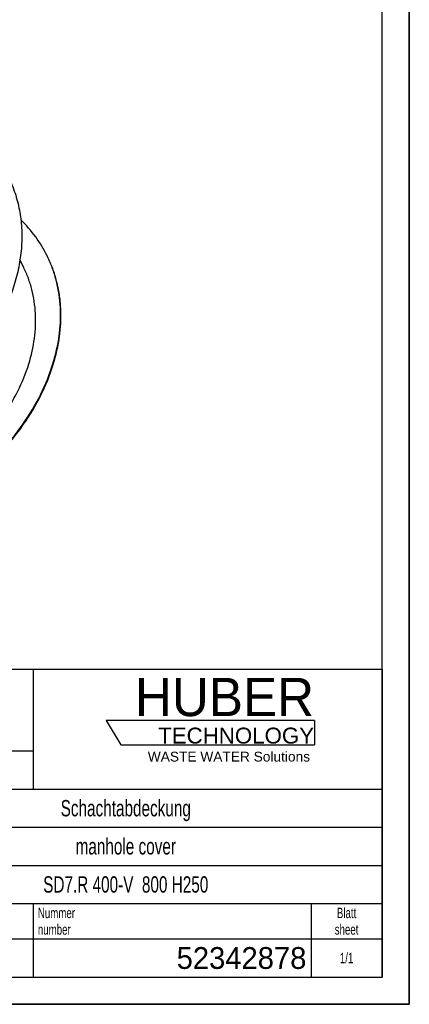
# Model space of a CAD drawing. Header units: millimetres. Extents: x 0 to 4200, y 0 to 2970.
# Tile 24 of 25: x 3485 to 4200, y 0 to 1807. Entities that reach past the tile are written whole.
import ezdxf

# ---------------------------------------------------------------- set-up
doc = ezdxf.new("R2010")
doc.units = ezdxf.units.MM
doc.header["$LTSCALE"] = 231
doc.layers.get('0').update_dxf_attribs({"linetype": 'CONTINUOUS'})
for name, color, linetype in [('053_NOTES', 7, 'CONTINUOUS'), ('_ACHSEN', 7, 'CONTINUOUS'), ('HUBER_Logo_BL2', 7, 'CONTINUOUS')]:
    doc.layers.add(name, color=color, linetype=linetype)
doc.styles.get("Standard").update_dxf_attribs({"font": 'txt', "width": 0.7})
doc.styles.add('TEXTSTYLE_2', font='txt')
doc.styles.add('TEXTSTYLE_3', font='arial.ttf')
doc.styles.add('TEXTSTYLE_5', font='txt', dxfattribs={"width": 0.8})
doc.styles.add('TEXTSTYLE_6', font='txt')

# ---------------------------------------------------------------- blocks, each defined once
blk = doc.blocks.new('HUBER_LOGO_BL2', base_point=(3837.5, 503.7))
at = {"layer": 'HUBER_Logo_BL2', "color": 5, "linetype": 'Continuous'}
for p, q in [((4026.4, 521), (3643.9, 521)), ((3643.9, 521), (3670.9, 476)), ((4026.4, 521), (4026.4, 476)), ((3670.9, 476), (4026.4, 476))]:
    blk.add_line(p, q, dxfattribs=at)
at = {"layer": 'HUBER_Logo_BL2', "color": 2, "linetype": 'Continuous', "attachment_point": 3, "line_spacing_factor": 0.78}
for s, insert, char_height, width, style in [('HUBER\\P\\fArial;\\H29.25;TECHNOLOGY ', (4025.4, 599.1), 70.2, 387.672, 'TEXTSTYLE_2'), ('WASTE WATER Solutions', (4018, 463.6), 18, 297.033, 'TEXTSTYLE_3')]:
    blk.add_mtext(s, dxfattribs=dict(at, insert=insert, char_height=char_height, width=width, style=style))
blk = doc.blocks.new('*T12')
at = {"color": 3, "linetype": 'Continuous'}
for p, q in [((0, 0), (1840, 0)), ((0, 0), (0, -565)), ((1200, 0), (1200, -220)), ((1840, 0), (1840, -565)), ((0, -150), (1200, -150)), ((900, -150), (900, -565)), ((0, -220), (1840, -220)), ((80, -220), (80, -430)), ((270, -220), (270, -495)), ((385, -220), (385, -430)), ((470, -220), (470, -495)), ((627, -220), (627, -430)), ((784, -220), (784, -430)), ((0, -262), (900, -262)), ((0, -304), (900, -304)), ((900, -290), (1840, -290)), ((0, -346), (900, -346)), ((900, -360), (1840, -360)), ((470, -388), (900, -388)), ((0, -430), (1840, -430)), ((1200, -430), (1200, -565)), ((1710, -430), (1710, -565)), ((0, -495), (1840, -495)), ((0, -565), (1840, -565))]:
    blk.add_line(p, q, dxfattribs=at)
at = {"layer": '053_NOTES', "color": 2, "linetype": 'Continuous', "line_spacing_factor": 0.96}
for s, insert, char_height, width, attachment_point in [('Diese Zeichnung ist geistiges Eigentum der Fa. HUBER SE und damit urheberrechtlich \\Pgeschuetzt. Zuwiderhandlungen verpflichten zum Schadensersatz.\\PThis is a copyrighted drawing which is the intellectual property of HUBER SE.\\PAny contravening offender will be held liabel for payment of damages.', (8.75, -19.9), 19, 2214.8571, 1), ('Technische Aenderungen vorbehalten / Subject to change', (8.75, -175), 20, 1524.7619, 1), ('ISO 2768-mK', (1050, -175.5), 19, 332.9524, 2), ('Datum/Date', (635.75, -231.5), 19, 292.2381, 1), ('Name', (842, -231.5), 19, 126.6667, 2), ('Schachtabdeckung', (1370, -240), 30, 680, 2), ('Bear./Rev.', (478.75, -273.5), 19, 272.3333, 1), ('04.02.2025', (705.5, -273.5), 19, 286.8095, 2), ('hrl', (842, -273.5), 19, 77.8095, 2), ('Gepr./Appr.', (478.75, -315.5), 19, 299.4762, 1), ('||', (842, -315.5), 19, 50.6667, 2), ('manhole cover', (1370, -310), 30, 564.2857, 2), ('-', (40, -315.5), 19, 34.381, 2), ('-', (175, -315.5), 19, 34.381, 2), ('-', (327.5, -315.5), 19, 34.381, 2), ('-', (427.5, -315.5), 19, 34.381, 2), ('Norm. ', (478.75, -357.5), 19, 175.5238, 1), ('Revi-\\Psion', (8.75, -363.3), 19, 138.4286, 1), ('Aenderung\\PModification', (175, -363.3), 19, 303.0952, 2), ('Tag\\PDate', (327.5, -363.3), 19, 117.619, 2), ('Name', (427.5, -378.5), 19, 126.6667, 2), ('SD7.R 400-V  800 H250', (1370, -380), 30, 990, 2), ('Projekt\\Pproject', (8.75, -437.8), 19, 183.6667, 1), ('Simple Model', (685, -453), 19, 328.4286, 2), ('Massstab\\Pscale', (908.75, -437.8), 19, 224.381, 1), ('Nummer\\Pnumber', (1208.75, -437.8), 19, 186.381, 1), ('Blatt\\Psheet', (1775, -437.8), 19, 137.5238, 2), ('1:10', (908.75, -520.5), 19, 94.0952, 1), ('1/1', (1775, -520.5), 19, 79.619, 2)]:
    blk.add_mtext(s, dxfattribs=dict(at, insert=insert, char_height=char_height, width=width, attachment_point=attachment_point))
for s, insert, char_height, width, attachment_point, style in [('52342878', (1701.25, -510), 40, 593.3333, 3, 'TEXTSTYLE_6'), ('-', (8.75, -517.5), 25, 18.3333, 1, 'TEXTSTYLE_5')]:
    blk.add_mtext(s, dxfattribs=dict(at, insert=insert, char_height=char_height, width=width, attachment_point=attachment_point, style=style))

msp = doc.modelspace()

# ---------------------------------------------------------------- linework, layer by layer
at = {"color": 7, "linetype": 'Continuous'}
for p, q in [((4200, 0), (4200, 2970)), ((3492.777, 1352.52), (3485.968, 1366.396)), ((0, 0), (4200, 0))]:
    msp.add_line(p, q, dxfattribs=at)
at = {"color": 3, "linetype": 'Continuous'}
for p, q in [((4200, 2970), (4200, 0)), ((4200, 0), (0, 0))]:
    msp.add_line(p, q, dxfattribs=at)
at = {"color": 5, "linetype": 'Continuous'}
for p, q in [((4150, 50), (4150, 2920)), ((50, 50), (4150, 50))]:
    msp.add_line(p, q, dxfattribs=at)
at = {"color": 7, "linetype": 'Continuous'}
msp.add_arc((3325.584, 1270.474), 234.239, 25.799892, 26.138517, dxfattribs=at)
for points, knots in [([(3535.868, 1373.666), (3529.877, 1385.875), (3515.628, 1409.453), (3497.547, 1430.224), (3487.675, 1439.856)], [0, 0, 0, 0, 0.49648257, 1, 1, 1, 1]), ([(3546.366, 1175.422), (3551.615, 1192.407), (3557.461, 1218.289), (3560.566, 1252.972), (3560.511, 1278.287), (3558.094, 1303.043), (3553.326, 1327.104), (3546.232, 1350.331), (3539.968, 1365.195), (3536.474, 1372.422)], [0, 0, 0, 0, 0.26414956, 0.39182001, 0.51687809, 0.63972462, 0.76083206, 0.88073227, 1, 1, 1, 1]), ([(3546.976, 1174.179), (3552.262, 1191.283), (3558.135, 1217.35), (3561.205, 1252.277), (3561.091, 1277.763), (3558.58, 1302.677), (3553.683, 1326.881), (3546.429, 1350.234), (3540.039, 1365.166), (3536.478, 1372.423)], [0, 0, 0, 0, 0.26419147, 0.39185544, 0.5168953, 0.63971972, 0.7608103, 0.88070879, 1, 1, 1, 1]), ([(3502.155, 1175.422), (3506.877, 1190.702), (3512.123, 1213.988), (3514.866, 1245.19), (3514.764, 1267.957), (3512.521, 1290.213), (3508.147, 1311.836), (3501.667, 1332.698), (3495.958, 1346.038), (3492.777, 1352.52)], [0, 0, 0, 0, 0.26419147, 0.39185544, 0.5168953, 0.63971972, 0.7608103, 0.88070879, 1, 1, 1, 1]), ([(2728.523, 975.937), (2732.356, 968.243), (2740.903, 953.219), (2756.177, 932.13), (2773.826, 912.585), (2793.731, 894.711), (2815.764, 878.618), (2848.176, 859.437), (2893.519, 840.543), (2953.055, 826.644), (3016.955, 821.481), (3083.638, 825.148), (3151.474, 837.528), (3218.798, 858.303), (3283.952, 886.955), (3345.328, 922.776), (3401.412, 964.886), (3450.816, 1012.25), (3492.317, 1063.724), (3524.871, 1118.04), (3540.454, 1156.291), (3546.366, 1175.422)], [0, 0, 0, 0, 0.02529892, 0.05075093, 0.07649485, 0.10265768, 0.12935022, 0.15666391, 0.21336016, 0.27311159, 0.33589404, 0.40140392, 0.46911642, 0.53834513, 0.6083, 0.67814331, 0.74704459, 0.81423569, 0.87906721, 0.94106702, 1, 1, 1, 1]), ([(2771.001, 998.324), (2774.389, 991.42), (2781.956, 977.936), (2795.513, 958.997), (2811.203, 941.436), (2828.921, 925.368), (2848.552, 910.892), (2877.453, 893.624), (2917.925, 876.587), (2971.111, 864.001), (3028.234, 859.243), (3087.876, 862.399), (3148.574, 873.367), (3208.831, 891.865), (3267.161, 917.43), (3322.12, 949.428), (3372.346, 987.069), (3416.593, 1029.427), (3453.762, 1075.474), (3482.914, 1124.073), (3496.865, 1158.302), (3502.155, 1175.422)], [0, 0, 0, 0, 0.02530303, 0.05075197, 0.07648665, 0.10263524, 0.12930978, 0.15660301, 0.21325536, 0.2729662, 0.33571725, 0.40120826, 0.46891556, 0.53815214, 0.60812602, 0.67799663, 0.74693014, 0.8141549, 0.87901827, 0.94104552, 1, 1, 1, 1]), ([(2728.52, 975.935), (2732.312, 968.206), (2740.783, 953.112), (2755.959, 931.912), (2773.523, 912.254), (2793.356, 894.267), (2815.331, 878.063), (2847.682, 858.734), (2892.987, 839.662), (2952.524, 825.573), (3016.468, 820.247), (3083.231, 823.78), (3151.176, 836.057), (3218.629, 856.764), (3283.923, 885.382), (3345.444, 921.201), (3401.667, 963.336), (3451.198, 1010.752), (3492.805, 1062.297), (3525.437, 1116.699), (3541.054, 1155.015), (3546.976, 1174.179)], [0, 0, 0, 0, 0.02530303, 0.05075197, 0.07648665, 0.10263524, 0.12930978, 0.15660301, 0.21325536, 0.2729662, 0.33571725, 0.40120825, 0.46891556, 0.53815214, 0.60812602, 0.67799663, 0.74693014, 0.8141549, 0.87901827, 0.94104552, 1, 1, 1, 1])]:
    msp.add_open_spline(points, degree=3, knots=knots, dxfattribs=at)
at = {"layer": '_ACHSEN', "color": 7, "linetype": 'Continuous'}
msp.add_open_spline([(3464.793, 1518.501), (3469.477, 1508.956), (3477.586, 1489.114), (3485.67, 1457.785), (3489.631, 1425.139), (3489.436, 1391.508), (3485.099, 1357.216), (3473.691, 1310.34), (3454.189, 1264.185), (3427.939, 1220.083), (3396.194, 1176.028), (3348.255, 1124.567), (3280.643, 1071.041), (3204.757, 1026.933), (3123.438, 993.896), (3039.732, 973.166), (2969.696, 966.733), (2915.427, 968.578), (2864.481, 974.799), (2816.042, 987.613), (2771.985, 1007.27), (2742.206, 1024.82), (2715.486, 1045.243), (2692.087, 1068.351), (2672.253, 1093.913), (2661.519, 1112.468), (2656.835, 1122.013)], degree=3, knots=[0, 0, 0, 0, 0.02606414, 0.05235631, 0.0790901, 0.10645236, 0.13459421, 0.16362599, 0.22451471, 0.25646141, 0.28933404, 0.35746977, 0.42808242, 0.5, 0.57191758, 0.64253023, 0.71066596, 0.74353859, 0.77548529, 0.83637401, 0.86540579, 0.89354764, 0.9209099, 0.94764369, 0.97393586, 1, 1, 1, 1], dxfattribs=at)

# ---------------------------------------------------------------- block references
msp.add_blockref('*T12', (2310, 615))
at = {"layer": 'HUBER_Logo_BL2'}
msp.add_blockref('HUBER_LOGO_BL2', (3837.497, 503.742), dxfattribs=at)

doc.saveas('drawing.dxf')
